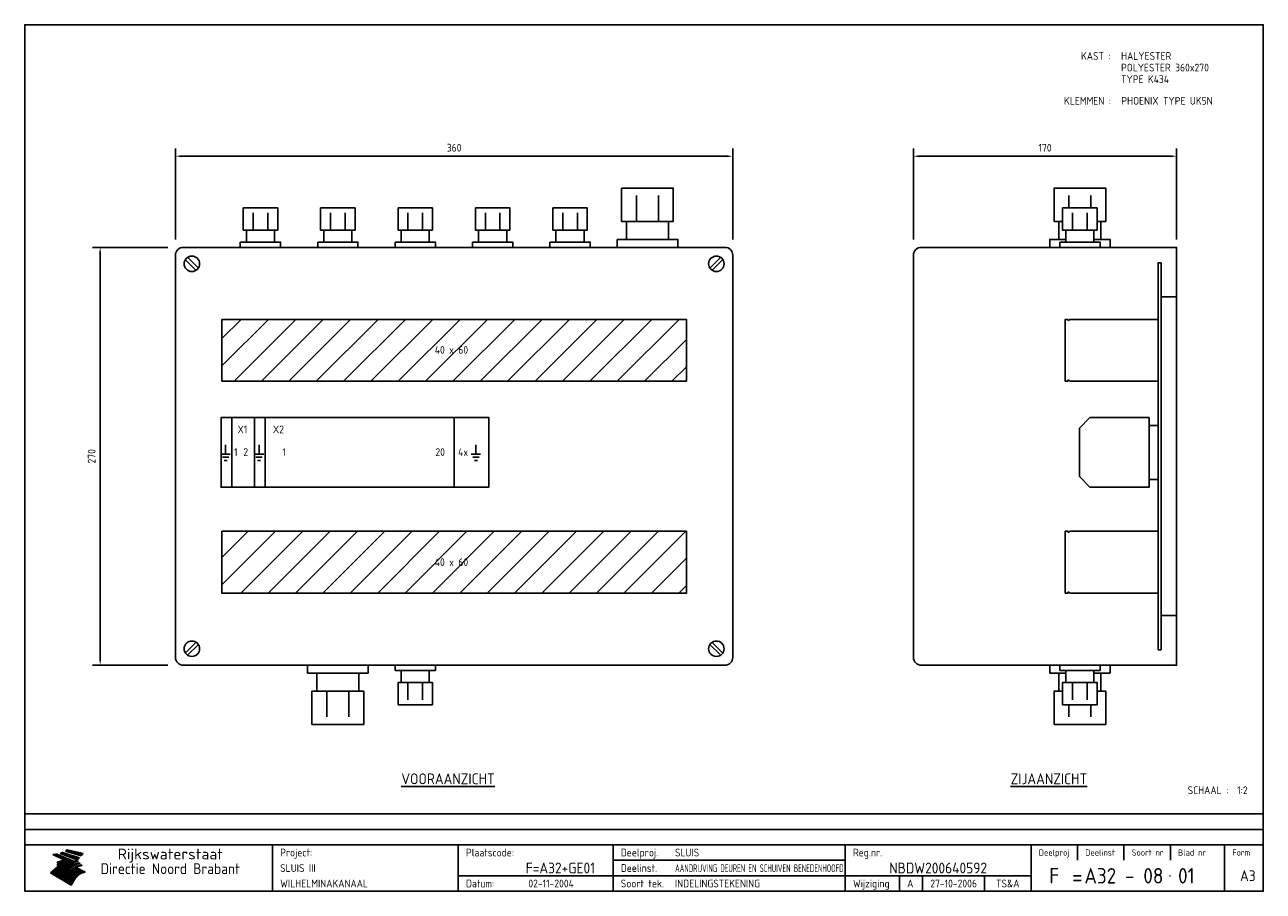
# Model space of a CAD drawing. Extents: x 20 to 820, y 20 to 580.
import ezdxf
from ezdxf.enums import TextEntityAlignment as Align

# ---------------------------------------------------------------- set-up
doc = ezdxf.new("R2010")
doc.units = 0
doc.header["$LTSCALE"] = 30
doc.header["$MEASUREMENT"] = 0
doc.layers.get('0').update_dxf_attribs({"linetype": 'CONTINUOUS'})
doc.layers.get('Defpoints').update_dxf_attribs({"linetype": 'CONTINUOUS'})
for name, color, linetype in [('0-25', 7, 'CONTINUOUS'), ('0-35', 2, 'CONTINUOUS'), ('0-50', 3, 'CONTINUOUS'), ('B-25', 7, 'CONTINUOUS'), ('B-35', 2, 'CONTINUOUS'), ('H-dim', 7, 'CONTINUOUS'), ('S-25', 7, 'CONTINUOUS')]:
    doc.layers.add(name, color=color, linetype=linetype)
doc.styles.add('ISO', font='iso.shx')
doc.styles.get("Standard").update_dxf_attribs({"font": 'iso.shx'})
doc.dimstyles.get("Standard").update_dxf_attribs({"dimtxt": 0.18, "dimasz": 0.18, "dimexe": 0.18, "dimexo": 0.0625, "dimgap": 0.09, "dimtad": 0, "dimtih": 1, "dimtoh": 1, "dimdec": 4, "dimzin": 0, "dimdsep": 46, "dimtxsty": 'Standard', "dimcen": 0.09, "dimadec": 0, "dimazin": 0, "dimtfac": 1, "dimtdec": 4, "dimtofl": 0, "dimtmove": 0, "dimatfit": 3, "dimfxl": 0, "dimtolj": 1, "dimtzin": 0, "dimarcsym": 0})

# ---------------------------------------------------------------- blocks, each defined once
blk = doc.blocks.new('KADER-A3')
at = {"layer": '0-25'}
for p, q in [((410, 35), (10, 35)), ((410, 30), (10, 30)), ((350, 25), (350, 20)), ((365, 25), (365, 20)), ((380, 25), (380, 20)), ((200, 20), (275, 20)), ((150, 15), (335, 15)), ((292.5, 15), (292.5, 10)), ((300, 15), (300, 10)), ((320, 15), (320, 10))]:
    blk.add_line(p, q, dxfattribs=at)
at = {"layer": '0-25', "color": 7}
for p, q in [((19.1, 21.89), (25.12, 19)), ((19.1, 21.89), (25.12, 19)), ((19.17, 21.86), (20.7, 21.86)), ((19.29, 21.8), (20.83, 21.8)), ((19.4, 21.75), (20.96, 21.75)), ((19.52, 21.69), (21.09, 21.69)), ((19.64, 21.63), (21.22, 21.63)), ((19.74, 21.92), (20.56, 21.92)), ((19.75, 21.58), (21.36, 21.58)), ((19.87, 21.52), (21.49, 21.52)), ((19.99, 21.47), (21.62, 21.47)), ((20.11, 21.41), (21.75, 21.41)), ((20.22, 21.35), (21.88, 21.35)), ((20.25, 21.97), (20.43, 21.97)), ((20.34, 21.3), (22.02, 21.3)), ((20.38, 21.99), (26.02, 19.59)), ((20.38, 21.99), (26.02, 19.59)), ((20.46, 21.24), (22.15, 21.24)), ((20.57, 21.18), (22.28, 21.18)), ((20.69, 21.13), (22.41, 21.13)), ((20.81, 21.07), (22.55, 21.07)), ((20.92, 21.02), (22.68, 21.02)), ((21.04, 20.96), (22.81, 20.96)), ((21.16, 20.9), (22.94, 20.9)), ((21.27, 20.85), (23.07, 20.85)), ((21.39, 20.79), (23.21, 20.79)), ((21.47, 22.25), (26.83, 20.19)), ((21.47, 22.25), (26.83, 20.19)), ((21.49, 22.25), (23.07, 22.25)), ((21.51, 20.73), (23.34, 20.73)), ((21.6, 22.2), (23.25, 22.2)), ((21.63, 20.68), (23.47, 20.68)), ((21.65, 22.31), (22.89, 22.31)), ((21.74, 20.62), (23.6, 20.62)), ((21.75, 22.14), (23.42, 22.14)), ((21.8, 22.37), (22.71, 22.37)), ((21.86, 20.57), (23.73, 20.57)), ((21.9, 22.08), (23.6, 22.08)), ((21.94, 22.42), (22.53, 22.42)), ((21.98, 20.51), (23.87, 20.51)), ((22.04, 22.03), (23.78, 22.03)), ((22.06, 22.48), (22.36, 22.48)), ((22.09, 20.45), (24, 20.45)), ((22.18, 22.53), (27.65, 20.8)), ((22.18, 22.53), (27.65, 20.8)), ((22.19, 21.97), (23.96, 21.97)), ((22.21, 20.4), (24.13, 20.4)), ((22.33, 20.34), (24.26, 20.34)), ((22.34, 21.92), (24.13, 21.92)), ((22.37, 20), (23.08, 20)), ((22.44, 20.28), (24.4, 20.28)), ((22.48, 21.86), (24.31, 21.86)), ((22.49, 20.06), (23.04, 20.06)), ((22.56, 20.23), (24.53, 20.23)), ((22.61, 20.12), (22.93, 20.12)), ((22.63, 21.8), (24.49, 21.8)), ((22.68, 20.17), (24.66, 20.17)), ((22.71, 20.17), (22.82, 20.17)), ((23.11, 20.02), (22.77, 20.2)), ((23.11, 20.02), (22.77, 20.2)), ((22.78, 21.75), (24.67, 21.75)), ((22.79, 20.12), (24.79, 20.12)), ((22.91, 20.06), (24.92, 20.06)), ((22.92, 21.69), (24.85, 21.69)), ((23.03, 20), (25.06, 20)), ((23.07, 21.63), (25.02, 21.63)), ((23.14, 22.99), (28.22, 21.46)), ((23.14, 22.99), (28.22, 21.46)), ((23.15, 22.98), (25.33, 22.98)), ((23.22, 21.58), (25.2, 21.58)), ((23.23, 23.04), (25.09, 23.04)), ((23.32, 23.1), (24.84, 23.1)), ((23.34, 22.93), (25.57, 22.93)), ((23.36, 21.52), (25.38, 21.52)), ((23.4, 23.15), (24.6, 23.15)), ((23.49, 23.21), (24.36, 23.21)), ((23.51, 21.47), (25.56, 21.47)), ((23.52, 22.87), (25.81, 22.87)), ((23.57, 23.27), (24.12, 23.27)), ((23.64, 23.32), (23.87, 23.32)), ((23.66, 21.41), (25.74, 21.41)), ((23.7, 23.36), (28.82, 22.17)), ((23.7, 23.36), (28.82, 22.17)), ((23.71, 22.82), (26.06, 22.82)), ((23.8, 21.35), (25.91, 21.35)), ((23.9, 22.76), (26.3, 22.76)), ((23.95, 21.3), (26.09, 21.3)), ((24.09, 22.7), (26.54, 22.7)), ((24.09, 21.24), (26.27, 21.24)), ((24.24, 21.18), (26.45, 21.18)), ((24.27, 22.65), (26.78, 22.65)), ((24.39, 21.13), (26.62, 21.13)), ((24.46, 22.59), (27.03, 22.59)), ((24.53, 21.07), (26.8, 21.07)), ((24.65, 22.53), (27.27, 22.53)), ((24.68, 21.02), (26.98, 21.02)), ((24.83, 20.96), (27.16, 20.96)), ((24.84, 22.48), (27.51, 22.48)), ((24.97, 20.9), (27.34, 20.9)), ((25.02, 22.42), (27.75, 22.42)), ((25.12, 20.85), (27.51, 20.85)), ((25.21, 22.37), (28, 22.37)), ((25.27, 20.79), (27.63, 20.79)), ((25.4, 22.31), (28.24, 22.31)), ((25.41, 20.73), (27.57, 20.73)), ((25.56, 20.68), (27.51, 20.68)), ((25.58, 22.25), (28.48, 22.25)), ((25.71, 20.62), (27.44, 20.62)), ((25.77, 22.2), (28.72, 22.2)), ((25.85, 20.57), (27.37, 20.57)), ((25.96, 22.14), (28.79, 22.14)), ((26, 20.51), (27.29, 20.51)), ((26.15, 22.08), (28.75, 22.08)), ((26.15, 20.45), (27.22, 20.45)), ((26.29, 20.4), (27.14, 20.4)), ((26.33, 22.03), (28.71, 22.03)), ((26.44, 20.34), (27.06, 20.34)), ((26.52, 21.97), (28.66, 21.97)), ((26.59, 20.28), (26.97, 20.28)), ((26.71, 21.92), (28.62, 21.92)), ((26.73, 20.23), (26.89, 20.23)), ((26.9, 21.86), (28.57, 21.86)), ((27.08, 21.8), (28.52, 21.8)), ((27.27, 21.75), (28.48, 21.75)), ((27.46, 21.69), (28.43, 21.69)), ((27.65, 21.63), (28.38, 21.63)), ((27.83, 21.58), (28.33, 21.58)), ((28.02, 21.52), (28.28, 21.52)), ((28.21, 21.47), (28.22, 21.47)), ((20.58, 17.88), (18.3, 16)), ((20.58, 17.88), (18.3, 16)), ((24.94, 11.97), (18.3, 16)), ((24.94, 11.97), (18.3, 16)), ((18.31, 16.01), (20.96, 16.01)), ((18.38, 16.07), (21.46, 16.07)), ((18.45, 16.12), (21.88, 16.12)), ((18.52, 16.18), (22.15, 16.18)), ((18.59, 16.23), (22.38, 16.23)), ((18.65, 16.29), (22.58, 16.29)), ((18.72, 16.35), (22.75, 16.35)), ((18.79, 16.4), (22.91, 16.4)), ((18.86, 16.46), (20.6, 16.46)), ((18.93, 16.52), (20.6, 16.52)), ((18.99, 16.57), (20.6, 16.57)), ((19.06, 16.63), (20.6, 16.63)), ((19.13, 16.68), (20.6, 16.68)), ((19.2, 16.74), (20.6, 16.74)), ((19.27, 16.8), (20.6, 16.8)), ((19.33, 16.85), (21.07, 16.85)), ((19.4, 16.91), (21.55, 16.91)), ((19.47, 16.97), (21.88, 16.97)), ((19.54, 17.02), (22.13, 17.02)), ((19.61, 17.08), (22.34, 17.08)), ((19.67, 17.13), (20.6, 17.13)), ((19.74, 17.19), (20.6, 17.19)), ((19.81, 17.25), (20.6, 17.25)), ((19.88, 17.3), (20.6, 17.3)), ((19.95, 17.36), (20.6, 17.36)), ((20.01, 17.42), (20.6, 17.42)), ((20.08, 17.47), (20.93, 17.47)), ((20.15, 17.53), (21.26, 17.53)), ((20.22, 17.58), (21.51, 17.58)), ((20.29, 17.64), (21.72, 17.64)), ((20.35, 17.7), (21.9, 17.7)), ((20.42, 17.75), (22.07, 17.75)), ((20.49, 17.81), (22.22, 17.81)), ((20.56, 17.87), (22.36, 17.87)), ((20.6, 19.11), (20.58, 19.51)), ((20.6, 19.11), (20.58, 19.51)), ((20.58, 19.5), (22.09, 19.5)), ((20.58, 19.44), (21.95, 19.44)), ((20.59, 19.38), (21.79, 19.38)), ((20.59, 19.33), (21.62, 19.33)), ((20.59, 19.27), (21.42, 19.27)), ((20.6, 19.22), (21.2, 19.22)), ((20.6, 19.16), (20.93, 19.16)), ((20.6, 19.11), (20.69, 19.12)), ((20.6, 19.11), (20.69, 19.12)), ((20.6, 18.79), (20.77, 18.81)), ((20.6, 18.79), (20.77, 18.81)), ((20.6, 18.29), (20.6, 18.79)), ((20.6, 18.29), (20.6, 18.79)), ((20.6, 18.77), (22.46, 18.77)), ((20.6, 18.71), (22.33, 18.71)), ((20.6, 18.65), (22.19, 18.65)), ((20.6, 18.6), (22.04, 18.6)), ((20.6, 18.54), (21.87, 18.54)), ((20.6, 18.48), (21.68, 18.48)), ((20.6, 18.43), (21.46, 18.43)), ((20.6, 18.37), (21.21, 18.37)), ((20.6, 18.29), (20.88, 18.32)), ((20.6, 18.29), (20.88, 18.32)), ((20.6, 18.32), (20.87, 18.32)), ((20.6, 17.88), (20.86, 17.91)), ((20.6, 17.88), (20.86, 17.91)), ((20.6, 17.43), (20.97, 17.48)), ((20.6, 17.43), (20.97, 17.48)), ((20.6, 17.43), (20.6, 17.09)), ((20.6, 17.43), (20.6, 17.09)), ((20.6, 17.09), (21.26, 17.16)), ((20.6, 17.09), (21.26, 17.16)), ((20.6, 16.8), (21.37, 16.89)), ((20.6, 16.8), (21.37, 16.89)), ((20.6, 16.8), (20.6, 16.45)), ((20.6, 16.8), (20.6, 16.45)), ((20.6, 16.45), (21.56, 16.56)), ((20.6, 16.45), (21.56, 16.56)), ((20.6, 15.97), (21.67, 16.09)), ((20.6, 15.97), (21.67, 16.09)), ((20.7, 16.46), (23.06, 16.46)), ((20.9, 19.55), (22.23, 19.55)), ((20.9, 18.82), (22.59, 18.82)), ((20.98, 17.92), (22.5, 17.92)), ((21.02, 17.13), (22.53, 17.13)), ((21.19, 19.61), (22.35, 19.61)), ((21.2, 16.52), (23.2, 16.52)), ((21.32, 18.88), (22.71, 18.88)), ((21.32, 17.98), (22.62, 17.98)), ((21.42, 19.67), (22.47, 19.67)), ((21.47, 17.19), (22.7, 17.19)), ((21.59, 18.03), (22.74, 18.03)), ((21.61, 18.93), (22.82, 18.93)), ((21.62, 19.72), (22.59, 19.72)), ((21.72, 16.57), (23.32, 16.57)), ((21.77, 17.25), (22.85, 17.25)), ((21.8, 19.78), (22.69, 19.78)), ((21.8, 18.09), (22.85, 18.09)), ((21.84, 18.99), (22.92, 18.99)), ((21.96, 19.83), (22.79, 19.83)), ((21.99, 18.15), (22.95, 18.15)), ((22.01, 17.3), (22.99, 17.3)), ((22.03, 19.05), (23.03, 19.05)), ((22.1, 16.63), (23.44, 16.63)), ((22.11, 19.89), (22.89, 19.89)), ((22.16, 18.2), (23.05, 18.2)), ((22.21, 19.1), (23.12, 19.1)), ((22.21, 17.36), (23.12, 17.36)), ((22.24, 19.95), (22.99, 19.95)), ((22.31, 18.26), (23.15, 18.26)), ((22.36, 19.16), (23.22, 19.16)), ((22.38, 16.68), (23.56, 16.68)), ((22.39, 17.42), (23.24, 17.42)), ((22.45, 18.32), (23.24, 18.32)), ((22.51, 19.22), (23.3, 19.22)), ((22.56, 17.47), (23.36, 17.47)), ((22.59, 18.37), (23.33, 18.37)), ((22.6, 16.74), (23.66, 16.74)), ((22.64, 19.27), (23.39, 19.27)), ((22.71, 18.43), (23.42, 18.43)), ((22.71, 17.53), (23.47, 17.53)), ((22.77, 19.33), (23.47, 19.33)), ((22.79, 16.8), (23.77, 16.8)), ((22.83, 18.48), (23.5, 18.48)), ((22.84, 17.58), (23.57, 17.58)), ((22.89, 19.38), (23.55, 19.38)), ((22.94, 18.54), (23.58, 18.54)), ((22.96, 16.85), (23.86, 16.85)), ((22.97, 17.64), (23.67, 17.64)), ((23, 19.44), (23.63, 19.44)), ((23.04, 18.6), (23.66, 18.6)), ((23.1, 19.5), (23.72, 19.5)), ((23.1, 17.7), (23.77, 17.7)), ((23.12, 16.91), (23.96, 16.91)), ((23.14, 18.65), (23.74, 18.65)), ((23.15, 19.95), (25.19, 19.95)), ((23.21, 19.55), (23.8, 19.55)), ((23.21, 17.75), (23.86, 17.75)), ((23.21, 16.01), (28.9, 16.01)), ((23.24, 18.71), (23.82, 18.71)), ((23.26, 19.89), (25.32, 19.89)), ((23.26, 16.97), (24.05, 16.97)), ((23.3, 19.61), (23.88, 19.61)), ((23.32, 17.81), (23.95, 17.81)), ((23.33, 18.77), (23.91, 18.77)), ((23.37, 16.07), (29.08, 16.07)), ((23.38, 19.83), (25.45, 19.83)), ((23.39, 19.67), (23.81, 19.67)), ((23.39, 17.02), (24.14, 17.02)), ((23.42, 18.82), (23.99, 18.82)), ((23.42, 17.87), (24.03, 17.87)), ((23.45, 19.7), (23.58, 19.79)), ((23.45, 19.7), (23.58, 19.79)), ((23.48, 19.72), (23.7, 19.72)), ((23.5, 19.78), (25.58, 19.78)), ((23.51, 18.88), (24.07, 18.88)), ((23.51, 16.12), (29.27, 16.12)), ((23.52, 17.92), (24.11, 17.92)), ((23.52, 17.08), (24.22, 17.08)), ((23.54, 18.9), (24.3, 19.42)), ((23.54, 18.9), (24.3, 19.42)), ((23.56, 19.78), (23.59, 19.78)), ((23.56, 19.39), (23.9, 19.62)), ((23.56, 19.39), (23.9, 19.62)), ((23.58, 19.79), (23.9, 19.62)), ((23.58, 19.79), (23.9, 19.62)), ((23.59, 18.93), (24.15, 18.93)), ((23.61, 19.72), (25.72, 19.72)), ((23.62, 17.98), (24.2, 17.98)), ((23.63, 17.13), (24.3, 17.13)), ((23.65, 18.59), (24.62, 19.25)), ((23.65, 18.59), (24.62, 19.25)), ((29.41, 16.17), (23.65, 16.17)), ((23.67, 18.99), (24.23, 18.99)), ((23.71, 18.03), (24.28, 18.03)), ((23.73, 19.67), (25.85, 19.67)), ((23.75, 19.05), (24.32, 19.05)), ((23.75, 17.19), (24.38, 17.19)), ((23.77, 16.23), (29.47, 16.23)), ((23.79, 18.09), (24.36, 18.09)), ((23.83, 19.1), (24.4, 19.1)), ((23.85, 19.61), (25.98, 19.61)), ((23.85, 17.25), (24.46, 17.25)), ((23.88, 18.15), (24.44, 18.15)), ((23.89, 16.29), (29.36, 16.29)), ((23.92, 19.16), (24.48, 19.16)), ((23.94, 18.19), (25.23, 19.07)), ((23.94, 18.19), (25.23, 19.07)), ((23.95, 17.3), (24.55, 17.3)), ((23.96, 19.55), (25.96, 19.55)), ((23.96, 18.2), (24.53, 18.2)), ((24, 19.22), (24.56, 19.22)), ((24, 16.35), (29.24, 16.35)), ((24.04, 18.26), (24.61, 18.26)), ((24.05, 17.36), (24.63, 17.36)), ((24.06, 17.88), (25.34, 18.76)), ((24.06, 17.88), (25.34, 18.76)), ((24.08, 19.5), (25.88, 19.5)), ((24.08, 19.27), (24.58, 19.27)), ((24.11, 16.4), (29.13, 16.4)), ((24.13, 18.32), (24.69, 18.32)), ((24.14, 17.42), (24.71, 17.42)), ((24.16, 19.33), (24.47, 19.33)), ((24.2, 19.44), (25.79, 19.44)), ((24.21, 18.37), (24.77, 18.37)), ((24.21, 16.46), (29.02, 16.46)), ((24.23, 17.47), (24.79, 17.47)), ((24.24, 17.48), (25.52, 18.36)), ((24.24, 17.48), (25.52, 18.36)), ((24.25, 19.38), (24.36, 19.38)), ((24.29, 18.43), (24.85, 18.43)), ((24.3, 19.42), (24.62, 19.25)), ((24.3, 19.42), (24.62, 19.25)), ((24.31, 19.38), (25.71, 19.38)), ((24.31, 17.53), (24.87, 17.53)), ((24.31, 16.52), (28.91, 16.52)), ((24.35, 17.17), (25.64, 18.05)), ((24.35, 17.17), (25.64, 18.05)), ((24.37, 18.48), (24.94, 18.48)), ((24.39, 17.58), (24.96, 17.58)), ((24.4, 16.57), (28.79, 16.57)), ((24.43, 19.33), (25.62, 19.33)), ((24.45, 18.54), (25.02, 18.54)), ((24.47, 17.64), (25.04, 17.64)), ((24.49, 16.63), (28.68, 16.63)), ((24.54, 18.6), (25.1, 18.6)), ((24.55, 19.27), (25.54, 19.27)), ((24.56, 17.7), (25.12, 17.7)), ((24.57, 16.68), (28.57, 16.68)), ((24.62, 18.65), (25.18, 18.65)), ((24.63, 16.72), (25.91, 17.6)), ((24.63, 16.72), (25.91, 17.6)), ((24.64, 17.75), (25.2, 17.75)), ((24.66, 16.74), (28.45, 16.74)), ((24.67, 19.22), (25.45, 19.22)), ((24.7, 18.71), (25.27, 18.71)), ((24.72, 17.81), (25.29, 17.81)), ((24.74, 16.8), (28.34, 16.8)), ((24.78, 19.16), (25.37, 19.16)), ((24.78, 18.77), (25.34, 18.77)), ((24.8, 17.87), (25.37, 17.87)), ((24.82, 16.85), (28.23, 16.85)), ((24.87, 18.82), (25.4, 18.82)), ((24.89, 17.92), (25.45, 17.92)), ((24.9, 19.1), (25.28, 19.1)), ((24.9, 16.91), (28.11, 16.91)), ((24.95, 18.88), (25.45, 18.88)), ((24.97, 17.98), (25.53, 17.98)), ((24.99, 16.97), (28, 16.97)), ((25.02, 19.05), (25.2, 19.05)), ((25.03, 18.93), (25.51, 18.93)), ((25.05, 18.03), (25.61, 18.03)), ((25.07, 17.02), (27.89, 17.02)), ((25.11, 18.99), (25.57, 18.99)), ((26.02, 19.59), (25.12, 19)), ((26.02, 19.59), (25.12, 19)), ((25.13, 18.09), (25.68, 18.09)), ((25.15, 17.08), (27.77, 17.08)), ((25.19, 19.05), (25.63, 19.05)), ((25.21, 18.15), (25.75, 18.15)), ((25.23, 17.13), (27.66, 17.13)), ((25.26, 19.1), (25.7, 19.1)), ((25.3, 18.2), (25.82, 18.2)), ((25.31, 17.19), (27.55, 17.19)), ((25.33, 19.16), (25.77, 19.16)), ((25.38, 18.26), (25.89, 18.26)), ((25.39, 19.22), (25.85, 19.22)), ((25.4, 17.25), (27.43, 17.25)), ((25.46, 18.32), (25.97, 18.32)), ((25.47, 19.27), (25.93, 19.27)), ((25.48, 17.3), (27.32, 17.3)), ((25.54, 19.33), (26.03, 19.33)), ((25.54, 18.37), (26.06, 18.37)), ((25.56, 17.36), (27.21, 17.36)), ((25.62, 18.43), (26.14, 18.43)), ((25.63, 19.38), (26.13, 19.38)), ((25.64, 17.42), (27.1, 17.42)), ((25.7, 18.48), (26.24, 18.48)), ((25.72, 19.44), (26.24, 19.44)), ((25.73, 17.47), (26.98, 17.47)), ((25.79, 18.54), (26.34, 18.54)), ((25.81, 17.53), (26.87, 17.53)), ((25.82, 19.5), (26.36, 19.5)), ((25.89, 18.6), (26.46, 18.6)), ((25.89, 17.58), (26.76, 17.58)), ((25.93, 19.55), (26.53, 19.55)), ((25.96, 17.64), (26.64, 17.64)), ((25.99, 18.65), (26.58, 18.65)), ((26.04, 17.7), (26.59, 17.7)), ((26.06, 19.61), (26.85, 19.61)), ((26.1, 18.71), (26.72, 18.71)), ((26.12, 17.75), (26.67, 17.75)), ((26.2, 17.81), (26.76, 17.81)), ((26.21, 19.67), (27.23, 19.67)), ((26.23, 18.77), (26.89, 18.77)), ((26.29, 17.87), (26.86, 17.87)), ((26.37, 18.82), (27.09, 18.82)), ((26.39, 17.92), (26.97, 17.92)), ((26.44, 19.72), (27.18, 19.72)), ((26.49, 17.98), (27.09, 17.98)), ((26.53, 18.88), (27.34, 18.88)), ((26.56, 17.68), (29.54, 16.2)), ((26.56, 17.68), (29.54, 16.2)), ((26.6, 18.03), (27.22, 18.03)), ((26.72, 18.09), (27.38, 18.09)), ((26.73, 18.93), (27.66, 18.93)), ((26.85, 18.15), (27.56, 18.15)), ((26.99, 18.99), (27.9, 18.99)), ((27, 18.2), (27.8, 18.2)), ((27.13, 19.78), (27.25, 19.64)), ((27.13, 19.78), (27.25, 19.64)), ((27.18, 18.26), (28.13, 18.26)), ((27.26, 19.05), (27.84, 19.05)), ((27.39, 18.32), (28.47, 18.32)), ((27.7, 18.37), (28.49, 18.37)), ((27.78, 19.1), (27.93, 18.96)), ((27.78, 19.1), (27.93, 18.96)), ((28, 18.43), (28.44, 18.43)), ((28.29, 15.83), (29.54, 16.2)), ((28.29, 15.83), (29.54, 16.2)), ((28.39, 18.48), (28.54, 18.32)), ((28.39, 18.48), (28.54, 18.32)), ((29.54, 16.2), (29.45, 16.17)), ((29.54, 16.2), (29.45, 16.17)), ((29.46, 16.18), (29.47, 16.18)), ((18.38, 15.95), (20.6, 15.95)), ((18.47, 15.9), (20.6, 15.9)), ((18.57, 15.84), (20.6, 15.84)), ((18.66, 15.78), (20.6, 15.78)), ((18.75, 15.73), (20.6, 15.73)), ((18.85, 15.67), (20.6, 15.67)), ((18.94, 15.62), (20.6, 15.62)), ((19.03, 15.56), (27.83, 15.56)), ((19.12, 15.5), (27.75, 15.5)), ((19.22, 15.45), (27.66, 15.45)), ((19.31, 15.39), (27.58, 15.39)), ((19.4, 15.33), (27.5, 15.33)), ((19.49, 15.28), (27.43, 15.28)), ((19.59, 15.22), (27.36, 15.22)), ((19.68, 15.17), (27.29, 15.17)), ((19.77, 15.11), (27.22, 15.11)), ((19.86, 15.05), (27.15, 15.05)), ((19.96, 15), (27.09, 15)), ((20.05, 14.94), (27.02, 14.94)), ((20.14, 14.88), (26.96, 14.88)), ((20.24, 14.83), (26.9, 14.83)), ((20.33, 14.77), (26.84, 14.77)), ((20.42, 14.72), (26.79, 14.72)), ((20.51, 14.66), (26.73, 14.66)), ((20.6, 15.97), (20.6, 15.58)), ((20.6, 15.97), (20.6, 15.58)), ((20.6, 15.58), (21.95, 15.73)), ((20.6, 15.58), (21.95, 15.73)), ((20.61, 14.6), (26.68, 14.6)), ((20.7, 14.55), (26.62, 14.55)), ((20.79, 14.49), (26.57, 14.49)), ((20.88, 14.43), (26.52, 14.43)), ((20.94, 15.62), (27.92, 15.62)), ((20.98, 14.38), (26.47, 14.38)), ((21.07, 14.32), (26.42, 14.32)), ((21.16, 14.27), (26.38, 14.27)), ((21.25, 14.21), (26.33, 14.21)), ((21.35, 14.15), (26.29, 14.15)), ((21.44, 14.1), (26.24, 14.1)), ((21.45, 15.67), (28.01, 15.67)), ((21.53, 14.04), (26.2, 14.04)), ((21.63, 13.98), (26.16, 13.98)), ((21.72, 13.93), (26.12, 13.93)), ((21.81, 13.87), (26.08, 13.87)), ((21.9, 13.82), (26.04, 13.82)), ((21.96, 15.73), (28.11, 15.73)), ((22, 13.76), (26, 13.76)), ((22.09, 13.7), (25.96, 13.7)), ((22.18, 13.65), (25.93, 13.65)), ((22.27, 13.59), (25.89, 13.59)), ((22.34, 15.78), (28.21, 15.78)), ((22.37, 13.53), (25.86, 13.53)), ((22.46, 13.48), (25.82, 13.48)), ((22.55, 13.42), (25.79, 13.42)), ((22.62, 15.84), (28.33, 15.84)), ((22.65, 13.37), (25.76, 13.37)), ((22.74, 13.31), (25.73, 13.31)), ((22.83, 13.25), (25.69, 13.25)), ((22.84, 15.9), (28.52, 15.9)), ((22.92, 13.2), (25.66, 13.2)), ((23.02, 13.14), (25.63, 13.14)), ((23.04, 15.95), (28.71, 15.95)), ((23.11, 13.08), (25.59, 13.08)), ((23.2, 13.03), (25.56, 13.03)), ((23.29, 12.97), (25.53, 12.97)), ((23.39, 12.92), (25.5, 12.92)), ((23.48, 12.86), (25.46, 12.86)), ((23.57, 12.8), (25.43, 12.8)), ((23.66, 12.75), (25.4, 12.75)), ((23.76, 12.69), (25.36, 12.69)), ((23.85, 12.63), (25.33, 12.63)), ((23.94, 12.58), (25.3, 12.58)), ((24.04, 12.52), (25.26, 12.52)), ((24.13, 12.47), (25.23, 12.47)), ((24.22, 12.41), (25.2, 12.41)), ((24.31, 12.35), (25.17, 12.35)), ((24.41, 12.3), (25.13, 12.3)), ((24.5, 12.24), (25.1, 12.24)), ((24.59, 12.18), (25.07, 12.18)), ((24.68, 12.13), (25.03, 12.13)), ((24.78, 12.07), (25, 12.07)), ((24.87, 12.02), (24.97, 12.02)), ((24.94, 11.97), (25.81, 13.45)), ((24.94, 11.97), (25.81, 13.45))]:
    blk.add_line(p, q, dxfattribs=at)
for centre, radius, start, end in [((19.15, 29.7), 7.8, 269.6055, 279.0886), ((19.15, 29.7), 7.8, 269.6055, 279.0886), ((19.93, 25.38), 5.91, 276.3402, 298.7463), ((19.93, 25.38), 5.91, 276.3402, 298.7463), ((19.84, 25.09), 6.03, 278.129, 302.868), ((19.84, 25.09), 6.03, 278.129, 302.868), ((19.84, 27.26), 5.27, 288.0217, 296.3084), ((19.84, 27.26), 5.27, 288.0217, 296.3084), ((20.49, 27.56), 5.28, 300.0654, 307.393), ((20.49, 27.56), 5.28, 300.0654, 307.393), ((24.11, 24.7), 5.26, 301.1147, 312.2814), ((24.11, 24.7), 5.26, 301.1147, 312.2814), ((21.95, 27.32), 8.59, 316.9248, 323.1399), ((21.95, 27.32), 8.59, 316.9248, 323.1399), ((20.21, 23.78), 5.91, 273.6149, 304.3803), ((20.21, 23.78), 5.91, 273.6149, 304.3803), ((20.35, 24.56), 5.76, 274.164, 302.5474), ((20.35, 24.56), 5.76, 274.164, 302.5474), ((20.05, 24.28), 6.02, 277.9472, 305.7139), ((20.05, 24.28), 6.02, 277.9472, 305.7139), ((20.04, 23.49), 6.09, 278.8115, 306.4242), ((20.04, 23.49), 6.09, 278.8115, 306.4242), ((20.53, 23.07), 5.96, 277.0519, 304.973), ((20.53, 23.07), 5.96, 277.0519, 304.973), ((20.72, 22.76), 5.91, 276.3402, 304.3803), ((20.72, 22.76), 5.91, 276.3402, 304.3803), ((21.06, 22.34), 5.81, 274.9043, 303.1745), ((21.06, 22.34), 5.81, 274.9043, 303.1745), ((20.82, 22.06), 6.04, 278.1111, 305.8489), ((20.82, 22.06), 6.04, 278.1111, 305.8489), ((21.3, 21.6), 5.91, 276.3402, 304.3803), ((21.3, 21.6), 5.91, 276.3402, 304.3803), ((27.05, 17.17), 2.63, 107.4286, 133.7799), ((27.05, 17.17), 2.63, 107.4286, 133.7799), ((27.45, 16.91), 2.81, 110.4143, 138.7411), ((27.45, 16.91), 2.81, 110.4143, 138.7411), ((27.57, 15.64), 3.4, 98.1566, 126.9045), ((27.57, 15.64), 3.4, 98.1566, 126.9045), ((27.91, 15.54), 3.39, 100.5835, 132.088), ((27.91, 15.54), 3.39, 100.5835, 132.088), ((28.21, 14.74), 3.67, 95.7581, 128.7216), ((28.21, 14.74), 3.67, 95.7581, 128.7216), ((27.01, 16.84), 2.93, 87.7348, 104.8316), ((27.01, 16.84), 2.93, 87.7348, 104.8316), ((27.37, 15.71), 3.93, 91.7838, 103.2817), ((27.37, 15.71), 3.93, 91.7838, 103.2817), ((28.4, 15.05), 3.21, 96.3886, 125.0052), ((28.4, 15.05), 3.21, 96.3886, 125.0052), ((27.82, 16.31), 2.8, 90.634, 105.1984), ((27.82, 16.31), 2.8, 90.634, 105.1984), ((28.19, 15.04), 3.93, 93.8342, 103.2817), ((28.19, 15.04), 3.93, 93.8342, 103.2817), ((28.58, 15.69), 2.8, 93.8141, 105.1984), ((28.58, 15.69), 2.8, 93.8141, 105.1984), ((28.95, 14.41), 3.93, 96.0135, 103.2817), ((28.95, 14.41), 3.93, 96.0135, 103.2817), ((31.24, 10.26), 6.3, 117.9568, 149.6251), ((31.24, 10.26), 6.3, 117.9568, 149.6251)]:
    blk.add_arc(centre, radius, start, end, dxfattribs=at)
at = {"layer": '0-35'}
for p, q in [((90, 25), (90, 10)), ((150, 25), (150, 10)), ((200, 25), (200, 10)), ((275, 25), (275, 10)), ((335, 25), (335, 10)), ((397.5, 25), (397.5, 10))]:
    blk.add_line(p, q, dxfattribs=at)
at = {"layer": '0-50'}
for p, q in [((10, 25), (410, 25)), ((348.75, 15), (351.25, 15)), ((348.75, 13.5), (351.25, 13.5))]:
    blk.add_line(p, q, dxfattribs=at)
blk.add_lwpolyline([(10, 10), (410, 10), (410, 290), (10, 290)], close=True, dxfattribs=at)
at = {"layer": '0-50', "const_width": 0.25}
blk.add_lwpolyline([(379.75, 15, 1), (380, 15, 1)], format="xyb", close=True, dxfattribs=at)
at = {"layer": '0-25', "style": 'ISO'}
for s, height, p in [('Project:', 2.5, (92.5, 22.5)), ('Plaatscode:', 2.5, (152.5, 22.5)), ('Deelproj.', 2.5, (202.5, 22.5)), ('Reg.nr.', 2.5, (277.5, 22.5)), ('Deelproj', 2, (337.5, 22.5)), ('Deelinst', 2, (352.5, 22.5)), ('Soort nr', 2, (367.5, 22.5)), ('Blad nr', 2, (382.5, 22.5)), ('Form', 2, (400, 22.5)), ('Deelinst.', 2.5, (202.5, 17.5)), ('Datum:', 2.5, (152.5, 12.5)), ('Soort tek.', 2.5, (202.5, 12.5)), ('Wijziging', 2.5, (277.5, 12.5))]:
    blk.add_text(s, height=height, dxfattribs=at).set_placement(p, align=Align.MIDDLE_LEFT)
for tag, p in [('N', (220, 22.5)), ('B', (92.5, 17.5)), ('P', (220, 17.5)), ('C', (92.5, 12.5)), ('U', (220, 12.5)), ('REV', (295, 12.5))]:
    blk.add_attdef(tag, text='', height=2.5, dxfattribs=at).set_placement(p, align=Align.MIDDLE_LEFT)
for tag, p in [('W', (180, 12.5)), ('Z', (310, 12.5)), ('Y', (327.5, 12.5))]:
    blk.add_attdef(tag, text='', height=2.5, dxfattribs=at).set_placement(p, align=Align.MIDDLE)
at = {"layer": '0-35', "style": 'ISO', "width": 1.00614}
blk.add_text('Rijkswaterstaat', height=3.5, dxfattribs=at).set_placement((40, 20.28), (74, 20.28), align=Align.FIT)
at = {"layer": '0-35', "color": 2, "style": 'ISO', "width": 0.948867}
blk.add_text('Directie Noord Brabant', height=3.5, dxfattribs=at).set_placement((34.5, 15.53), (79.5, 15.53), align=Align.FIT)
at = {"layer": '0-35', "style": 'ISO'}
for tag, p in [('X', (178.5, 17.5)), ('FORM', (402.5, 15))]:
    blk.add_attdef(tag, text='', height=3.5, dxfattribs=at).set_placement(p, align=Align.MIDDLE_LEFT)
blk.add_attdef('RNR', text='', height=3.5, dxfattribs=at).set_placement((305, 17.5), align=Align.MIDDLE)
at = {"layer": '0-50', "style": 'ISO'}
for tag, p in [('M', (342.5, 15)), ('O', (365, 15))]:
    blk.add_attdef(tag, text='', height=5, dxfattribs=at).set_placement(p, align=Align.MIDDLE)
blk.add_attdef('Q', text='', height=5, dxfattribs=at).set_placement((382.5, 15), align=Align.MIDDLE_LEFT)
blk = doc.blocks.new('*D1')
at = {"layer": 'Defpoints', "color": 0}
for p in [(117.35, 495.04), (117.35, 436.11), (477.35, 436.11)]:
    blk.add_point(p, dxfattribs=at)
at = {"layer": 'H-dim'}
for p, q in [((117.35, 441.11), (117.35, 500.04)), ((477.35, 441.11), (477.35, 500.04)), ((473.35, 495.04), (121.35, 495.04))]:
    blk.add_line(p, q, dxfattribs=at)
for points in [[(121.35, 495.7), (121.35, 494.37), (117.35, 495.04)], [(473.35, 495.7), (473.35, 494.37), (477.35, 495.04)]]:
    blk.add_solid(points, dxfattribs=at)
at = {"layer": 'H-dim', "insert": (297.35, 500.54), "char_height": 5, "attachment_point": 5, "style": 'ISO'}
blk.add_mtext('\\A1;360', dxfattribs=at)
blk = doc.blocks.new('*D2')
at = {"layer": 'Defpoints', "color": 0}
for p in [(68.7, 436.11), (117.35, 436.11), (117.35, 166.11)]:
    blk.add_point(p, dxfattribs=at)
at = {"layer": 'H-dim'}
for p, q in [((112.35, 436.11), (63.7, 436.11)), ((68.7, 170.11), (68.7, 432.11)), ((112.35, 166.11), (63.7, 166.11))]:
    blk.add_line(p, q, dxfattribs=at)
for points in [[(68.04, 432.11), (69.37, 432.11), (68.7, 436.11)], [(68.04, 170.11), (69.37, 170.11), (68.7, 166.11)]]:
    blk.add_solid(points, dxfattribs=at)
at = {"layer": 'H-dim', "insert": (63.2, 301.11), "char_height": 5, "attachment_point": 5, "rotation": 90, "style": 'ISO'}
blk.add_mtext('\\A1;270', dxfattribs=at)
blk = doc.blocks.new('*D3')
at = {"layer": 'Defpoints', "color": 0}
for p in [(764.06, 495.04), (594.06, 436.11), (764.06, 436.11)]:
    blk.add_point(p, dxfattribs=at)
at = {"layer": 'H-dim'}
for p, q in [((594.06, 441.11), (594.06, 500.04)), ((764.06, 441.11), (764.06, 500.04)), ((598.06, 495.04), (760.06, 495.04))]:
    blk.add_line(p, q, dxfattribs=at)
for points in [[(598.06, 495.7), (598.06, 494.37), (594.06, 495.04)], [(760.06, 495.7), (760.06, 494.37), (764.06, 495.04)]]:
    blk.add_solid(points, dxfattribs=at)
at = {"layer": 'H-dim', "insert": (679.06, 500.54), "char_height": 5, "attachment_point": 5, "style": 'ISO'}
blk.add_mtext('\\A1;170', dxfattribs=at)

msp = doc.modelspace()

# ---------------------------------------------------------------- hatches: boundary and pattern name
at = {"layer": '0-25'}
h = msp.add_hatch(dxfattribs=at)
h.set_pattern_fill('ANSI31', color=256, scale=100, style=0)
h.paths.add_polyline_path([(447.35, 389.61), (147.35, 389.61), (147.35, 349.61), (447.35, 349.61)])
h.paths.add_polyline_path([(447.35, 252.61), (147.35, 252.61), (147.35, 212.61), (447.35, 212.61)])
h.paths.add_polyline_path([(282.94, 366.12), (308.3, 366.12), (308.3, 373.62), (282.94, 373.62)], flags=24)
h.paths.add_polyline_path([(282.94, 228.89), (308.3, 228.89), (308.3, 236.39), (282.94, 236.39)], flags=24)

# ---------------------------------------------------------------- linework, layer by layer
for p, q in [((415.14, 452.88), (415.14, 469.6)), ((429.33, 452.88), (429.33, 469.6)), ((694.47, 461.67), (694.47, 469.6)), ((708.66, 461.67), (708.66, 469.6)), ((167.51, 447.29), (167.51, 458.44)), ((176.97, 447.29), (176.97, 458.44)), ((217.51, 447.29), (217.51, 458.44)), ((226.97, 447.29), (226.97, 458.44)), ((267.51, 447.29), (267.51, 458.44)), ((276.97, 447.29), (276.97, 458.44)), ((317.51, 447.29), (317.51, 458.44)), ((326.97, 447.29), (326.97, 458.44)), ((367.51, 447.29), (367.51, 458.44)), ((376.97, 447.29), (376.97, 458.44)), ((696.83, 447.29), (696.83, 458.44)), ((706.29, 447.29), (706.29, 458.44)), ((123.71, 428.33), (130.78, 421.26)), ((125.13, 429.75), (132.2, 422.68)), ((469.57, 429.75), (462.5, 422.68)), ((470.98, 428.33), (463.91, 421.26)), ((754.06, 404.1), (764.06, 404.1)), ((695.22, 389.61), (693.89, 388.79)), ((693.89, 388.79), (693.89, 389.27)), ((694.06, 389.61), (694.06, 389.21)), ((693.89, 350.44), (693.89, 349.96)), ((695.22, 349.61), (693.89, 350.44)), ((694.06, 349.61), (694.06, 350.11)), ((701.23, 319.26), (708.08, 326.11)), ((752.06, 321.11), (746.23, 321.11)), ((701.23, 287.97), (708.08, 281.11)), ((752.06, 286.11), (746.23, 286.11)), ((695.22, 252.61), (693.89, 251.78)), ((693.89, 251.78), (693.89, 252.27)), ((694.06, 252.61), (694.06, 252.11)), ((693.89, 213.44), (693.89, 212.95)), ((695.22, 212.61), (693.89, 213.44)), ((694.06, 212.61), (694.06, 213.02)), ((754.06, 198.12), (764.06, 198.12)), ((123.71, 173.89), (130.78, 180.96)), ((125.13, 172.48), (132.2, 179.55)), ((469.57, 172.48), (462.5, 179.55)), ((470.98, 173.89), (463.91, 180.96)), ((267.51, 154.93), (267.51, 143.79)), ((276.97, 154.93), (276.97, 143.79)), ((696.83, 154.93), (696.83, 143.79)), ((706.29, 154.93), (706.29, 143.79)), ((215.14, 149.35), (215.14, 132.62)), ((229.33, 149.35), (229.33, 132.62)), ((694.47, 140.55), (694.47, 132.62)), ((708.66, 140.55), (708.66, 132.62))]:
    msp.add_line(p, q, dxfattribs=at)
for points in [[(405.53, 474.45), (438.94, 474.45), (438.94, 452.88), (405.53, 452.88)], [(161.1, 461.67), (183.37, 461.67), (183.37, 447.29), (161.1, 447.29)], [(211.1, 461.67), (233.37, 461.67), (233.37, 447.29), (211.1, 447.29)], [(261.1, 461.67), (283.37, 461.67), (283.37, 447.29), (261.1, 447.29)], [(311.1, 461.67), (333.37, 461.67), (333.37, 447.29), (311.1, 447.29)], [(361.1, 461.67), (383.37, 461.67), (383.37, 447.29), (361.1, 447.29)], [(690.43, 461.67), (712.7, 461.67), (712.7, 447.29), (690.43, 447.29)], [(402.72, 441.23), (441.75, 441.23), (441.75, 436.11), (402.72, 436.11)], [(159.23, 439.52), (185.24, 439.52), (185.24, 436.11), (159.23, 436.11)], [(209.23, 439.52), (235.24, 439.52), (235.24, 436.11), (209.23, 436.11)], [(259.23, 439.52), (285.24, 439.52), (285.24, 436.11), (259.23, 436.11)], [(309.23, 439.52), (335.24, 439.52), (335.24, 436.11), (309.23, 436.11)], [(359.23, 439.52), (385.24, 439.52), (385.24, 436.11), (359.23, 436.11)], [(688.55, 439.52), (714.57, 439.52), (714.57, 436.11), (688.55, 436.11)], [(754.06, 176.11), (754.06, 426.11), (752.06, 426.11), (752.06, 176.11)], [(147.35, 349.61), (447.35, 349.61), (447.35, 389.61), (147.35, 389.61)], [(153.75, 281.11), (153.75, 326.11), (146.86, 326.11), (146.86, 281.11)], [(168.45, 281.11), (168.45, 326.11), (153.75, 326.11), (153.75, 281.11)], [(175.34, 281.11), (175.34, 326.11), (168.45, 326.11), (168.45, 281.11)], [(297.34, 281.11), (297.34, 326.11), (175.34, 326.11), (175.34, 281.11)], [(319.81, 281.11), (319.81, 326.11), (297.34, 326.11), (297.34, 281.11)], [(147.35, 252.61), (447.35, 252.61), (447.35, 212.61), (147.35, 212.61)], [(202.72, 160.99), (241.75, 160.99), (241.75, 166.11), (202.72, 166.11)], [(259.23, 162.7), (285.24, 162.7), (285.24, 166.11), (259.23, 166.11)], [(688.55, 162.7), (714.57, 162.7), (714.57, 166.11), (688.55, 166.11)], [(261.1, 140.55), (283.37, 140.55), (283.37, 154.93), (261.1, 154.93)], [(690.43, 140.55), (712.7, 140.55), (712.7, 154.93), (690.43, 154.93)], [(205.53, 127.77), (238.94, 127.77), (238.94, 149.35), (205.53, 149.35)]]:
    msp.add_lwpolyline(points, close=True, dxfattribs=at)
for points in [[(690.43, 452.88), (684.86, 452.88), (684.86, 474.45), (718.27, 474.45), (718.27, 452.88), (712.7, 452.88)], [(435.88, 452.88), (435.88, 441.23), (408.59, 441.23), (408.59, 452.88)], [(692.47, 441.23), (687.92, 441.23), (687.92, 452.88)], [(715.2, 452.88), (715.2, 441.23), (710.66, 441.23)], [(181.33, 447.29), (181.33, 439.52), (163.14, 439.52), (163.14, 447.29)], [(231.33, 447.29), (231.33, 439.52), (213.14, 439.52), (213.14, 447.29)], [(281.33, 447.29), (281.33, 439.52), (263.14, 439.52), (263.14, 447.29)], [(331.33, 447.29), (331.33, 439.52), (313.14, 439.52), (313.14, 447.29)], [(381.33, 447.29), (381.33, 439.52), (363.14, 439.52), (363.14, 447.29)], [(710.66, 441.23), (721.08, 441.23), (721.08, 436.11), (682.05, 436.11), (682.05, 441.23), (692.47, 441.23)], [(710.66, 447.29), (710.66, 439.52), (692.47, 439.52), (692.47, 447.29)], [(694.06, 389.61), (692.06, 389.61), (692.06, 349.61), (694.06, 349.61)], [(695.22, 349.61), (752.06, 349.61), (752.06, 389.61), (695.22, 389.61)], [(708.08, 281.11), (746.23, 281.11), (746.23, 326.11), (708.08, 326.11)], [(701.23, 319.26), (701.23, 287.97)], [(694.06, 212.61), (692.06, 212.61), (692.06, 252.61), (694.06, 252.61)], [(695.22, 252.61), (752.06, 252.61), (752.06, 212.61), (695.22, 212.61)], [(235.88, 149.35), (235.88, 160.99), (208.59, 160.99), (208.59, 149.35)], [(281.33, 154.93), (281.33, 162.7), (263.14, 162.7), (263.14, 154.93)], [(710.66, 160.99), (721.08, 160.99), (721.08, 166.11), (682.05, 166.11), (682.05, 160.99), (692.47, 160.99)], [(692.47, 160.99), (687.92, 160.99), (687.92, 149.35)], [(710.66, 154.93), (710.66, 162.7), (692.47, 162.7), (692.47, 154.93)], [(715.2, 149.35), (715.2, 160.99), (710.66, 160.99)], [(690.43, 149.35), (684.86, 149.35), (684.86, 127.77), (718.27, 127.77), (718.27, 149.35), (712.7, 149.35)]]:
    msp.add_lwpolyline(points, dxfattribs=at)
for centre in [(127.95, 425.51), (466.74, 425.51), (127.95, 176.72), (466.74, 176.72)]:
    msp.add_circle(centre, 5, dxfattribs=at)
at = {"layer": '0-35'}
for points in [[(122.35, 166.11), (472.35, 166.11, 0.414214), (477.35, 171.11), (477.35, 431.11, 0.414214), (472.35, 436.11), (122.35, 436.11, 0.414214), (117.35, 431.11), (117.35, 171.11, 0.414214)], [(599.06, 166.11), (764.06, 166.11), (764.06, 436.11), (599.06, 436.11, 0.414214), (594.06, 431.11), (594.06, 171.11, 0.414214)]]:
    msp.add_lwpolyline(points, format="xyb", close=True, dxfattribs=at)
at = {"layer": 'S-25'}
for p, q in [((149.75, 308.46), (149.75, 302.46)), ((171.34, 308.46), (171.34, 302.46)), ((311.42, 308.46), (311.42, 302.46)), ((152.75, 302.46), (146.75, 302.46)), ((151.75, 300.46), (147.75, 300.46)), ((150.75, 298.46), (148.75, 298.46)), ((174.34, 302.46), (168.34, 302.46)), ((173.34, 300.46), (169.34, 300.46)), ((172.34, 298.46), (170.34, 298.46)), ((314.42, 302.46), (308.42, 302.46)), ((313.42, 300.46), (309.42, 300.46)), ((312.42, 298.46), (310.42, 298.46))]:
    msp.add_line(p, q, dxfattribs=at)

# ---------------------------------------------------------------- block references
ref = msp.add_blockref('KADER-A3', (0, 0), dxfattribs=dict(xscale=2, yscale=2, zscale=2))
ref.add_attrib('B', 'SLUIS III', dxfattribs={"layer": '0-25', "height": 5, "style": 'ISO'}).set_placement((185, 35), align=Align.MIDDLE_LEFT)
ref.add_attrib('C', 'WILHELMINAKANAAL', dxfattribs={"layer": '0-25', "height": 5, "style": 'ISO'}).set_placement((185, 25), align=Align.MIDDLE_LEFT)
ref.add_attrib('N', 'SLUIS', dxfattribs={"layer": '0-25', "height": 5, "style": 'ISO'}).set_placement((440, 45), align=Align.MIDDLE_LEFT)
ref.add_attrib('U', 'INDELINGSTEKENING', dxfattribs={"layer": '0-25', "height": 5, "style": 'ISO'}).set_placement((440, 25), align=Align.MIDDLE_LEFT)
ref.add_attrib('M', 'F', dxfattribs={"layer": '0-50', "height": 10, "style": 'ISO'}).set_placement((685, 30), align=Align.MIDDLE)
ref.add_attrib('O', 'A32 - 08', dxfattribs={"layer": '0-50', "height": 10, "style": 'ISO'}).set_placement((730, 30), align=Align.MIDDLE)
ref.add_attrib('Q', '01', dxfattribs={"layer": '0-50', "height": 10, "style": 'ISO'}).set_placement((765, 30), align=Align.MIDDLE_LEFT)
ref.add_attrib('X', 'F=A32+GE01', dxfattribs={"layer": '0-35', "height": 7, "style": 'ISO'}).set_placement((343.62, 35), align=Align.MIDDLE_LEFT)
ref.add_attrib('RNR', 'NBDW200640592', dxfattribs={"layer": '0-35', "height": 7, "style": 'ISO'}).set_placement((610, 35), align=Align.MIDDLE)
ref.add_attrib('W', '02-11-2004', dxfattribs={"layer": '0-25', "height": 5, "style": 'ISO'}).set_placement((360, 25), align=Align.MIDDLE)
ref.add_attrib('FORM', 'A3', dxfattribs={"layer": '0-35', "height": 7, "style": 'ISO'}).set_placement((805, 30), align=Align.MIDDLE_LEFT)
ref.add_attrib('REV', 'A', dxfattribs={"layer": '0-25', "height": 5, "style": 'ISO'}).set_placement((590, 25), align=Align.MIDDLE_LEFT)
ref.add_attrib('Z', '27-10-2006', dxfattribs={"layer": '0-25', "height": 5, "style": 'ISO'}).set_placement((620, 25), align=Align.MIDDLE)
ref.add_attrib('Y', 'TS&A', dxfattribs={"layer": '0-25', "height": 5, "style": 'ISO'}).set_placement((655, 25), align=Align.MIDDLE)

# ---------------------------------------------------------------- texts
at = {"layer": 'B-25'}
for s, p in [('KAST :', (721.46, 557.33)), ('KLEMMEN :', (721.65, 528.36))]:
    msp.add_text(s, height=5, dxfattribs=at).set_placement(p, align=Align.RIGHT)
for s, p in [('HALYESTER', (728.16, 557.33)), ('POLYESTER 360x270', (728.16, 549.81)), ('TYPE K434', (728.16, 542.3)), ('PHOENIX TYPE UK5N', (728.35, 528.36)), ('SCHAAL :  1:2', (771.17, 82.78))]:
    msp.add_text(s, height=5, dxfattribs=at).set_placement(p)
for s, p in [('40 x 60', (295.62, 369.87)), ('X1', (160.61, 318.51)), ('X2', (183.86, 318.51)), ('1', (156.32, 303.82)), ('2', (162.74, 303.82)), ('1', (187.48, 303.82)), ('20', (288.35, 303.82)), ('4x', (303.14, 303.82)), ('40 x 60', (295.62, 232.64))]:
    msp.add_text(s, height=5, dxfattribs=at).set_placement(p, align=Align.MIDDLE_CENTER)
at = {"layer": 'B-25', "width": 0.767957}
msp.add_text('AANDRIJVING DEUREN EN SCHUIVEN BENEDENHOOFD', height=5, dxfattribs=at).set_placement((440.09, 32.37), (548.98, 32.37), align=Align.FIT)
at = {"layer": 'B-35'}
for s, p in [('%%UVOORAANZICHT', (293.39, 92.66)), ('%%UZIJAANZICHT', (681.56, 92.66))]:
    msp.add_text(s, height=7, dxfattribs=at).set_placement(p, align=Align.MIDDLE_CENTER)

# ---------------------------------------------------------------- dimensions: what is measured, and where the dimension line sits
at = {"layer": 'H-dim'}
for base, p1, p2, picture, middle in [((117.35, 495.04), (477.35, 436.11), (117.35, 436.11), '*D1', (297.35, 500.54)), ((764.06, 495.04), (594.06, 436.11), (764.06, 436.11), '*D3', (679.06, 500.54))]:
    dim = msp.add_linear_dim(base=base, p1=p1, p2=p2, dimstyle='Standard', override={"dimscale": 2, "dimtxt": 2.5, "dimasz": 2, "dimexe": 2.5, "dimexo": 2.5, "dimgap": 1.5, "dimtad": 1, "dimtih": 0, "dimtoh": 0, "dimdec": 0, "dimtxsty": 'ISO', "dimcen": -2.5, "dimclrd": 256, "dimclre": 256, "dimclrt": 256, "dimtfac": 0.75, "dimtdec": 0, "dimtix": 1, "dimtofl": 1, "dimtmove": 2, "dimtvp": 1.5, "dimlwd": 65535, "dimlwe": 65535}, dxfattribs=at)
    dim.commit()
    dim.dimension.update_dxf_attribs({"geometry": picture, "text_midpoint": middle})
dim = msp.add_linear_dim(base=(68.7, 436.11), p1=(117.35, 166.11), p2=(117.35, 436.11), angle=90, dimstyle='Standard', override={"dimscale": 2, "dimtxt": 2.5, "dimasz": 2, "dimexe": 2.5, "dimexo": 2.5, "dimgap": 1.5, "dimtad": 1, "dimtih": 0, "dimtoh": 0, "dimdec": 0, "dimtxsty": 'ISO', "dimcen": -2.5, "dimclrd": 256, "dimclre": 256, "dimclrt": 256, "dimtfac": 0.75, "dimtdec": 0, "dimtix": 1, "dimtofl": 1, "dimtmove": 2, "dimtvp": 1.5, "dimlwd": 65535, "dimlwe": 65535}, dxfattribs=at)
dim.commit()
dim.dimension.update_dxf_attribs({"geometry": '*D2', "text_midpoint": (63.2, 301.11)})

doc.saveas('drawing.dxf')
